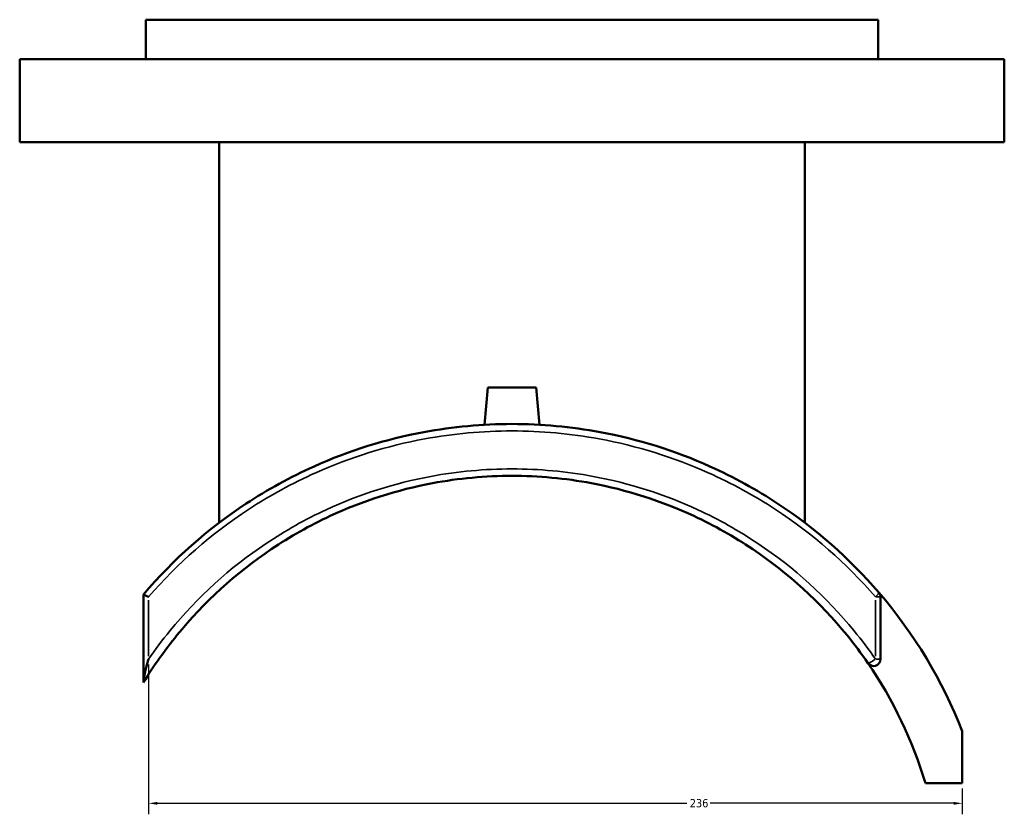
# Model space of a CAD drawing. Header units: millimetres. Extents: x -519 to 1053, y -190 to 834.
# Tile 5 of 9: x 322 to 607, y 171 to 401. Entities that reach past the tile are written whole.
import ezdxf

# ---------------------------------------------------------------- set-up
doc = ezdxf.new("R2010")
doc.units = ezdxf.units.MM
for name, color, linetype, lineweight in [('Dimension (ANSI)', 7, 'Continuous', 25), ('Visible (ANSI)', 7, 'Continuous', 50), ('Visible Narrow (ANSI)', 7, 'Continuous', 35)]:
    doc.layers.add(name, color=color, linetype=linetype, lineweight=lineweight)
doc.styles.add('Note Text (ANSI)', font='tahoma.ttf')
doc.dimstyles.new('Default - mm (ANSI)', dxfattribs={"dimtxt": 2.4, "dimasz": 2.5, "dimexe": 3.175, "dimexo": 1.6002, "dimgap": 0.8, "dimtad": 0, "dimtoh": 1, "dimdec": 0, "dimrnd": 1e-08, "dimzin": 4, "dimdsep": 46, "dimtxsty": 'Note Text (ANSI)', "dimcen": 0.09, "dimdle": 10, "dimclrd": 256, "dimclre": 256, "dimclrt": 5, "dimadec": 1, "dimazin": 1, "dimtfac": 1.27, "dimtofl": 0, "dimtmove": 0, "dimatfit": 3, "dimfxl": 1, "dimtolj": 1, "dimtzin": 4, "dimlwd": -1, "dimlwe": -1, "dimarcsym": 0})

# ---------------------------------------------------------------- blocks, each defined once
blk = doc.blocks.new('*D6')
at = {"layer": 'Defpoints', "color": 0, "transparency": 16777216}
for p in [(359.29, 215.7), (594.83, 179.83), (594.83, 173.97)]:
    blk.add_point(p, dxfattribs=at)
at = {"layer": 'Dimension (ANSI)', "transparency": 16777216}
for p, q in [((359.29, 214.1), (359.29, 170.79)), ((594.83, 178.23), (594.83, 170.79)), ((361.79, 173.97), (515.13, 173.97)), ((592.33, 173.97), (521.85, 173.97))]:
    blk.add_line(p, q, dxfattribs=at)
for points in [[(361.79, 174.39), (361.79, 173.55), (359.29, 173.97)], [(592.33, 174.39), (592.33, 173.55), (594.83, 173.97)]]:
    blk.add_solid(points, dxfattribs=at)
at = {"layer": 'Dimension (ANSI)', "color": 5, "transparency": 16777216, "insert": (515.93, 175.22), "char_height": 2.4, "attachment_point": 1, "style": 'Note Text (ANSI)'}
blk.add_mtext('\\A1;236', dxfattribs=at)

msp = doc.modelspace()

# ---------------------------------------------------------------- linework, layer by layer
at = {"layer": 'Visible (ANSI)'}
for p, q in [((570.48, 400.75), (358.48, 400.75)), ((358.48, 389.35), (358.48, 400.75)), ((570.48, 389.35), (570.48, 400.75)), ((606.98, 389.35), (321.98, 389.35)), ((321.98, 365.35), (321.98, 389.35)), ((606.98, 365.35), (606.98, 389.35)), ((606.98, 365.35), (321.98, 365.35)), ((379.68, 255.15), (379.68, 365.35)), ((549.28, 255.15), (549.28, 365.35)), ((457.48, 294.35), (456.54, 283.52)), ((457.48, 294.35), (471.48, 294.35)), ((471.48, 294.35), (472.43, 283.52)), ((357.83, 234.45), (357.83, 234.44)), ((357.83, 234.44), (357.83, 209.45)), ((571.13, 215.7), (571.13, 233.71)), ((357.83, 209.45), (357.83, 208.95)), ((594.83, 179.83), (594.83, 194.83)), ((584.16, 179.83), (594.83, 179.83))]:
    msp.add_line(p, q, dxfattribs=at)
for centre, radius, start, end in [((464.48, 143.75), 140, 21.3975, 40.6825), ((569.13, 233.71), 2, 0, 40.6825), ((569.13, 215.7), 2, 214.5112, 0), ((464.48, 143.75), 125, 16.7752, 34.5112)]:
    msp.add_arc(centre, radius, start, end, dxfattribs=at)
for points, knots in [([(570.65, 235.01), (562.18, 244.86), (552.34, 253.52), (535.22, 264.8), (528.64, 268.41), (511.67, 276.02), (500.97, 279.37), (481.59, 282.96), (473.04, 283.75), (464.48, 283.75), (455.93, 283.75), (447.37, 282.96), (427.99, 279.37), (417.29, 276.02), (400.33, 268.41), (393.75, 264.8), (376.42, 253.39), (366.41, 244.53), (357.83, 234.45)], [-27.85249, -27.85249, -27.85249, -27.85249, -23.945612, -23.945612, -21.705876, -21.705876, -18.397027, -18.397027, -15.866858, -15.866858, -15.866858, -13.336688, -13.336688, -10.027839, -10.027839, -7.788103, -7.788103, -3.806679, -3.806679, -3.806679, -3.806679]), ([(357.83, 208.95), (360.75, 213.71), (363.98, 218.28), (375.3, 232.2), (384.52, 240.62), (400.22, 251.16), (405.92, 254.38), (421.26, 261.5), (431.25, 264.7), (449.07, 268.03), (456.78, 268.75), (464.48, 268.75), (472.19, 268.75), (479.9, 268.03), (497.72, 264.7), (507.7, 261.5), (523.04, 254.38), (528.75, 251.16), (544.45, 240.62), (553.67, 232.2), (563.58, 220.01), (565.59, 217.33), (567.48, 214.57)], [-29.709162, -29.709162, -29.709162, -29.709162, -27.98634, -27.98634, -24.164107, -24.164107, -22.15379, -22.15379, -18.967788, -18.967788, -16.618841, -16.618841, -16.618841, -14.269894, -14.269894, -11.083926, -11.083926, -9.073592, -9.073592, -5.251359, -5.251359, -4.217884, -4.217884, -4.217884, -4.217884]), ([(359.29, 233.71), (359.29, 233.71), (359.28, 233.71), (359.11, 233.78), (358.94, 233.85), (358.64, 233.98), (358.5, 234.04), (358.2, 234.18), (358.06, 234.26), (357.88, 234.37), (357.83, 234.41), (357.83, 234.44)], [-0.2702673, -0.2702673, -0.2702673, -0.2702673, -0.2695901, -0.2695901, -0.2118467, -0.2118467, -0.1546466, -0.1546466, -0.0749391, -0.0749391, 0, 0, 0, 0]), ([(357.83, 209.45), (357.83, 209.6), (357.85, 209.79), (357.93, 210.4), (358.04, 210.96), (358.45, 212.79), (358.83, 214.22), (359.28, 215.69), (359.29, 215.7), (359.29, 215.7)], [-0.8443628, -0.8443628, -0.8443628, -0.8443628, -0.7265297, -0.7265297, -0.4601678, -0.4601678, 0, 0, 0.002068, 0.002068, 0.002068, 0.002068])]:
    msp.add_open_spline(points, degree=3, knots=knots, dxfattribs=at)
at = {"layer": 'Visible Narrow (ANSI)'}
for p, q in [((571.13, 233.71), (569.8, 233.71)), ((359.29, 216.6), (359.29, 232.81)), ((569.68, 232.81), (569.68, 216.6)), ((569.8, 215.7), (571.13, 215.7))]:
    msp.add_line(p, q, dxfattribs=at)
for centre, major_axis, ratio, start_param, end_param in [((569.13, 233.71), (1.52, 1.3), 0.181255, 4.988352, 6.215036), ((569.13, 215.7), (-1.65, -1.13), 0.158173, 0.089845, 1.707064)]:
    msp.add_ellipse(centre, major_axis=major_axis, ratio=ratio, start_param=start_param, end_param=end_param, dxfattribs=at)
for points, knots in [([(359.29, 233.71), (367.68, 243.42), (377.43, 251.96), (394.39, 263.07), (400.92, 266.63), (417.72, 274.13), (428.33, 277.43), (447.53, 280.97), (456.01, 281.75), (464.48, 281.75), (472.96, 281.75), (481.44, 280.97), (500.64, 277.43), (511.24, 274.13), (528.05, 266.63), (534.57, 263.07), (551.54, 251.96), (561.29, 243.42), (569.68, 233.71)], [3.881225, 3.881225, 3.881225, 3.881225, 7.788103, 7.788103, 10.027839, 10.027839, 13.336688, 13.336688, 15.866858, 15.866858, 15.866858, 18.397027, 18.397027, 21.705876, 21.705876, 23.945612, 23.945612, 27.85249, 27.85249, 27.85249, 27.85249]), ([(569.68, 215.7), (567.74, 218.51), (565.69, 221.23), (555.57, 233.62), (546.15, 242.17), (530.12, 252.88), (524.29, 256.15), (508.62, 263.38), (498.42, 266.64), (480.22, 270.02), (472.35, 270.75), (464.48, 270.75), (456.61, 270.75), (448.74, 270.02), (430.54, 266.64), (420.34, 263.38), (404.68, 256.15), (398.85, 252.88), (382.82, 242.17), (373.4, 233.62), (363.28, 221.23), (361.23, 218.51), (359.29, 215.7)], [4.217884, 4.217884, 4.217884, 4.217884, 5.251359, 5.251359, 9.073592, 9.073592, 11.083926, 11.083926, 14.269894, 14.269894, 16.618841, 16.618841, 16.618841, 18.967788, 18.967788, 22.15379, 22.15379, 24.164107, 24.164107, 27.98634, 27.98634, 29.019814, 29.019814, 29.019814, 29.019814])]:
    msp.add_open_spline(points, degree=3, knots=knots, dxfattribs=at)

# ---------------------------------------------------------------- dimensions: what is measured, and where the dimension line sits
at = {"layer": 'Dimension (ANSI)'}
dim = msp.add_linear_dim(base=(594.83, 173.97), p1=(359.29, 215.7), p2=(594.83, 179.83), angle=180, dimstyle='Default - mm (ANSI)', override={"dimgap": 0.8, "dimtoh": 0, "dimdec": 0, "dimtol": 0, "dimlim": 0, "dimtp": 0, "dimtm": 0, "dimtdec": 2, "dimatfit": 1}, dxfattribs=at)
dim.commit()
dim.dimension.update_dxf_attribs({"geometry": '*D6', "text_midpoint": (518.49, 173.97), "dimtype": 160})

doc.saveas('drawing.dxf')
